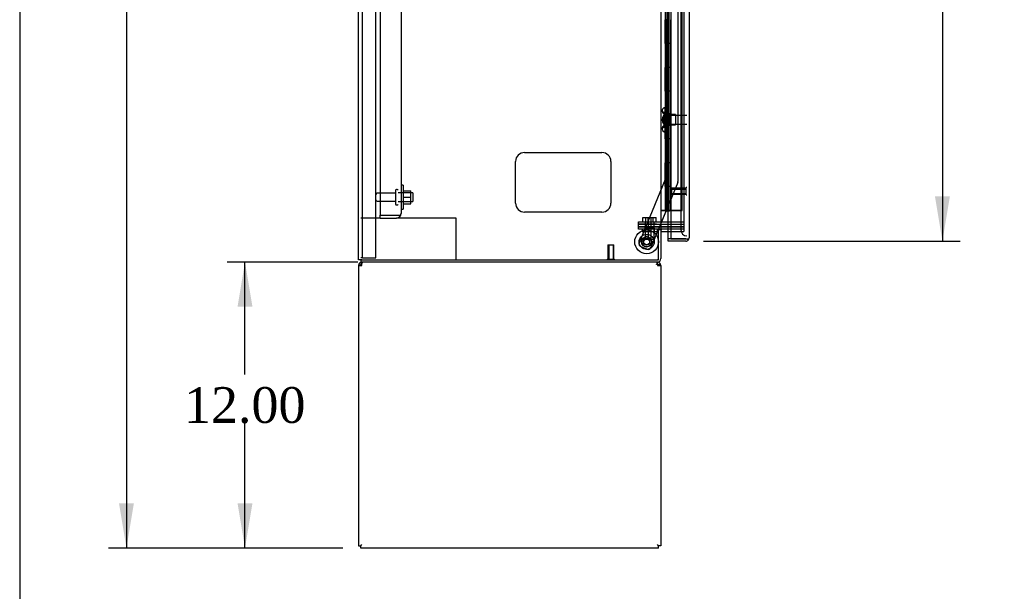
# Model space of a CAD drawing. Header units: inches. Extents: x 1 to 359, y -2 to 239.
# Tile 8 of 23: x 1 to 43, y 82 to 106. Entities that reach past the tile are written whole.
import ezdxf
from ezdxf.enums import TextEntityAlignment as Align
from ezdxf.lldxf.tags import DXFTag

# ---------------------------------------------------------------- set-up
doc = ezdxf.new("R2010")
doc.units = ezdxf.units.IN
doc.header["$MEASUREMENT"] = 0
for name, color, linetype in [('COM43133', 7, 'Continuous'), ('COM50669', 7, 'Continuous'), ('COM55602-1', 7, 'Continuous'), ('COM55607-1', 7, 'Continuous'), ('COM55738-22', 7, 'Continuous'), ('COM70098', 7, 'Continuous'), ('COM70220', 7, 'Continuous'), ('COM70839-2', 7, 'Continuous'), ('COM71181-2', 7, 'Continuous'), ('COM71183-2', 7, 'Continuous'), ('COM71193-2', 7, 'Continuous'), ('Default', 7, 'Continuous'), ('GSK86006', 7, 'Continuous'), ('NTS166105', 7, 'Continuous'), ('NTS18147', 7, 'Continuous'), ('NTS86070', 7, 'Continuous'), ('QLB20185', 7, 'Continuous'), ('ROL87452', 7, 'Continuous'), ('RVT17786', 7, 'Continuous'), ('SCC180005', 7, 'Continuous'), ('STD26089', 7, 'Continuous'), ('STD26122', 7, 'Continuous'), ('STD26258', 7, 'Continuous'), ('WAF25059', 7, 'Continuous'), ('WAF25376', 7, 'Continuous'), ('WAM30038', 7, 'Continuous')]:
    doc.layers.add(name, color=color, linetype=linetype)
doc.styles.add('SEACAD_Times_New_Roman', font='times.ttf')
tags = doc.linetypes.add('HIDDEN2', pattern=[0.1875, 0.125, -0.0625]).pattern_tags.tags
tags[6:7] = [DXFTag(74, 4), DXFTag(75, 0), DXFTag(340, '0'), DXFTag(46, 0.0), DXFTag(50, 0.0), DXFTag(44, 0.0), DXFTag(45, 0.0)]
tags[4:5] = [DXFTag(74, 4), DXFTag(75, 0), DXFTag(340, '0'), DXFTag(46, 0.0), DXFTag(50, 0.0), DXFTag(44, 0.0), DXFTag(45, 0.0)]
doc.dimstyles.new('HAMMOND_(STH_-_300x200)', dxfattribs={"dimtxt": 1.5, "dimasz": 1.875, "dimexe": 0.75, "dimexo": 0.75, "dimgap": 0.375, "dimtad": 0, "dimtih": 1, "dimtoh": 1, "dimzin": 0, "dimdsep": 46, "dimtxsty": 'SEACAD_Times_New_Roman', "dimblk1": '_SE_FILLED', "dimblk2": '_SE_FILLED', "dimsah": 1, "dimcen": 0.75, "dimadec": 0, "dimazin": 0, "dimtfac": 0.8, "dimtofl": 0, "dimtmove": 0, "dimatfit": 3, "dimfxl": 1, "dimtolj": 1, "dimtzin": 0, "dimarcsym": 0})

# ---------------------------------------------------------------- blocks, each defined once
blk = doc.blocks.new('SE3')
at = {"layer": 'COM43133', "color": 7, "linetype": 'HIDDEN2'}
for p, q in [((16.45, 153.317), (16.45, 97.567)), ((17.325, 153.257), (17.325, 97.627)), ((16.45, 97.442), (16.45, 97.567)), ((16.45, 97.567), (17.14, 97.567)), ((16.45, 97.567), (17.14, 97.567)), ((17.14, 97.567), (17.14, 97.567)), ((17.14, 97.567), (17.222, 97.567)), ((17.14, 97.567), (17.289, 97.567)), ((17.222, 97.567), (17.289, 97.518)), ((17.325, 97.627), (17.325, 97.627)), ((17.325, 97.627), (17.325, 97.627)), ((17.325, 97.627), (17.325, 97.627)), ((16.45, 97.442), (17.14, 97.442))]:
    blk.add_line(p, q, dxfattribs=at)
for start, end in [(323.806, 359.8792), (359.9411, 0), (270, 323.806)]:
    blk.add_arc((17.14, 97.627), 0.185, start, end, dxfattribs=at)
blk.add_open_spline([(17.289, 97.567), (17.301, 97.577), (17.31, 97.587), (17.319, 97.602), (17.321, 97.607), (17.324, 97.617), (17.325, 97.622), (17.325, 97.627)], degree=3, knots=[0, 0, 0, 0, 0.5, 0.5, 0.75, 0.75, 1, 1, 1, 1], dxfattribs=at)
at = {"layer": 'COM50669', "color": 7, "linetype": 'HIDDEN2'}
for p, q in [((16.45, 97.442), (15.638, 97.442)), ((19.495, 97.442), (17.14, 97.442)), ((19.638, 97.442), (19.495, 97.442)), ((19.638, 95.692), (19.638, 97.442))]:
    blk.add_line(p, q, dxfattribs=at)
at = {"layer": 'COM55602-1', "color": 7, "linetype": 'Continuous'}
for p, q in [((15.648, 95.483), (15.573, 95.541)), ((15.686, 95.541), (15.686, 95.597)), ((15.686, 95.454), (15.686, 95.541)), ((28.088, 95.541), (28.088, 95.597)), ((28.088, 95.541), (28.088, 95.454)), ((28.126, 95.483), (28.201, 95.541)), ((15.543, 95.454), (15.543, 83.692)), ((15.543, 95.454), (15.686, 95.454)), ((28.088, 95.454), (28.231, 95.454)), ((28.231, 95.454), (28.231, 83.692)), ((15.543, 83.692), (15.638, 83.692)), ((15.638, 83.692), (15.686, 83.74)), ((15.638, 83.692), (15.686, 83.74)), ((15.638, 83.597), (15.638, 83.692)), ((28.136, 83.597), (15.638, 83.597)), ((28.136, 83.692), (28.088, 83.74)), ((28.136, 83.692), (28.088, 83.74)), ((28.231, 83.692), (28.136, 83.692)), ((28.136, 83.597), (28.136, 83.692))]:
    blk.add_line(p, q, dxfattribs=at)
for centre, radius, start, end in [((15.686, 95.454), 0.143, 142.4162, 180), ((15.686, 95.454), 0.143, 90, 142.4161), ((15.686, 95.454), 0.048, 142.4162, 180), ((15.686, 95.454), 0.048, 90, 142.4162), ((28.088, 95.454), 0.143, 37.5839, 90), ((28.088, 95.454), 0.048, 37.5838, 90), ((28.088, 95.454), 0.048, 0, 37.5838), ((28.088, 95.454), 0.143, 0, 37.5838)]:
    blk.add_arc(centre, radius, start, end, dxfattribs=at)
at = {"layer": 'COM55602-1', "color": 7, "linetype": 'HIDDEN2'}
blk.add_arc((28.026, 95.392), 0.11, 56.0643, 87.8453, dxfattribs=at)
at = {"layer": 'COM55602-1', "color": 7, "linetype": 'Continuous'}
for points in [[(15.744, 95.597), (15.734, 95.597), (15.724, 95.592), (15.705, 95.573), (15.696, 95.559), (15.686, 95.541)], [(28.088, 95.541), (28.079, 95.559), (28.069, 95.573), (28.05, 95.592), (28.04, 95.597), (28.031, 95.597)]]:
    blk.add_open_spline(points, degree=3, knots=[0, 0, 0, 0, 0.5, 0.5, 1, 1, 1, 1], dxfattribs=at)
at = {"layer": 'COM55607-1', "color": 7, "linetype": 'HIDDEN2'}
for p, q in [((28.479, 153.766), (28.479, 97.766)), ((28.579, 97.766), (28.579, 153.766)), ((29.124, 97.766), (29.124, 153.766)), ((28.54, 105.765), (28.412, 105.765)), ((28.412, 105.765), (28.412, 104.766)), ((28.417, 104.766), (28.417, 105.765)), ((28.584, 105.765), (28.529, 105.765)), ((28.54, 105.765), (28.54, 104.766)), ((28.443, 104.766), (28.412, 104.766)), ((28.412, 104.766), (28.412, 103.766)), ((28.54, 104.765), (28.412, 104.765)), ((28.488, 104.765), (28.488, 103.766)), ((28.529, 104.765), (28.529, 103.766)), ((28.584, 104.765), (28.529, 104.765)), ((28.443, 103.766), (28.412, 103.766)), ((28.54, 103.765), (28.412, 103.765)), ((28.412, 103.765), (28.412, 102.766)), ((28.417, 102.766), (28.417, 103.765)), ((28.584, 103.765), (28.529, 103.765)), ((28.54, 103.765), (28.54, 102.766)), ((28.443, 102.766), (28.412, 102.766)), ((28.412, 102.766), (28.412, 101.766)), ((28.54, 102.765), (28.412, 102.765)), ((28.488, 102.765), (28.488, 101.766)), ((28.529, 102.765), (28.529, 101.766)), ((28.584, 102.765), (28.529, 102.765)), ((28.443, 101.766), (28.412, 101.766)), ((28.54, 101.765), (28.412, 101.765)), ((28.412, 101.765), (28.412, 100.766)), ((28.417, 100.766), (28.417, 101.765)), ((28.584, 101.765), (28.529, 101.765)), ((28.54, 101.765), (28.54, 100.766)), ((28.443, 100.766), (28.412, 100.766)), ((28.412, 100.766), (28.412, 99.766)), ((28.54, 100.765), (28.412, 100.765)), ((28.488, 100.765), (28.488, 99.766)), ((28.529, 100.765), (28.529, 99.766)), ((28.584, 100.765), (28.529, 100.765)), ((28.443, 99.766), (28.412, 99.766)), ((28.54, 99.765), (28.412, 99.765)), ((28.412, 99.765), (28.412, 98.766)), ((28.417, 98.766), (28.417, 99.765)), ((28.584, 99.765), (28.529, 99.765)), ((28.54, 99.765), (28.54, 98.766)), ((28.443, 98.766), (28.412, 98.766)), ((28.412, 98.766), (28.412, 97.766)), ((28.54, 98.765), (28.412, 98.765)), ((28.488, 98.765), (28.488, 97.765)), ((28.529, 98.765), (28.529, 97.765)), ((28.584, 98.765), (28.529, 98.765)), ((28.293, 97.765), (28.231, 97.765)), ((28.293, 97.766), (28.293, 97.765)), ((28.488, 97.765), (28.293, 97.765)), ((28.467, 97.73), (28.467, 97.756)), ((28.467, 97.756), (28.517, 97.756)), ((28.517, 97.73), (28.467, 97.73)), ((28.479, 97.766), (28.479, 97.756)), ((28.529, 97.765), (28.488, 97.765)), ((28.542, 97.756), (28.517, 97.756)), ((28.542, 97.73), (28.517, 97.73)), ((28.529, 97.765), (28.584, 97.765)), ((28.542, 97.756), (28.592, 97.756)), ((28.592, 97.73), (28.542, 97.73)), ((28.579, 97.756), (28.579, 97.766)), ((28.584, 97.766), (28.584, 97.765)), ((28.609, 97.765), (28.584, 97.765)), ((28.592, 97.756), (28.592, 97.73)), ((29.124, 97.765), (28.609, 97.765)), ((28.648, 97.766), (29.124, 97.766)), ((29.124, 97.766), (29.124, 97.765))]:
    blk.add_line(p, q, dxfattribs=at)
at = {"layer": 'COM55607-1', "color": 7, "linetype": 'Continuous'}
for p, q in [((28.443, 104.766), (28.443, 105.766)), ((28.646, 104.766), (28.646, 105.766)), ((28.646, 104.766), (28.443, 104.766)), ((28.443, 103.766), (28.443, 104.766)), ((28.646, 104.766), (28.443, 104.766)), ((28.646, 103.766), (28.646, 104.766)), ((28.646, 103.766), (28.443, 103.766)), ((28.646, 103.766), (28.443, 103.766)), ((28.443, 102.766), (28.443, 103.766)), ((28.646, 102.766), (28.646, 103.766)), ((28.646, 102.766), (28.443, 102.766)), ((28.443, 101.766), (28.443, 102.766)), ((28.646, 102.766), (28.443, 102.766)), ((28.646, 101.766), (28.646, 102.766)), ((28.646, 101.766), (28.443, 101.766)), ((28.646, 101.766), (28.443, 101.766)), ((28.443, 100.766), (28.443, 101.766)), ((28.646, 100.766), (28.646, 101.766)), ((28.646, 100.766), (28.443, 100.766)), ((28.443, 99.766), (28.443, 100.766)), ((28.646, 100.766), (28.443, 100.766)), ((28.646, 99.766), (28.646, 100.766)), ((28.646, 99.766), (28.443, 99.766)), ((28.646, 99.766), (28.443, 99.766)), ((28.443, 98.766), (28.443, 99.766)), ((28.646, 98.766), (28.646, 99.766)), ((28.646, 98.766), (28.443, 98.766)), ((28.443, 97.766), (28.443, 98.766)), ((28.646, 98.766), (28.443, 98.766)), ((28.646, 97.766), (28.646, 98.766)), ((28.231, 97.766), (28.443, 97.766)), ((28.443, 97.766), (28.646, 97.766)), ((28.646, 97.766), (28.648, 97.766))]:
    blk.add_line(p, q, dxfattribs=at)
at = {"layer": 'COM55738-22', "color": 7, "linetype": 'HIDDEN2'}
for p, q in [((15.71, 95.774), (15.71, 155.524)), ((16.263, 95.774), (16.263, 155.524)), ((15.71, 95.774), (15.638, 95.774)), ((15.71, 95.774), (15.826, 95.774)), ((15.826, 95.774), (16.076, 95.774)), ((16.076, 95.774), (16.263, 95.774))]:
    blk.add_line(p, q, dxfattribs=at)
at = {"layer": 'COM70098', "color": 7, "linetype": 'HIDDEN2'}
for p, q in [((27.299, 97.192), (27.299, 97.287)), ((27.299, 97.287), (28.049, 97.287)), ((28.049, 97.192), (27.299, 97.192)), ((28.049, 97.287), (29.198, 97.287)), ((28.049, 97.192), (29.198, 97.192)), ((27.299, 96.972), (27.299, 97.067)), ((27.299, 97.067), (28.049, 97.067)), ((28.049, 96.972), (27.299, 96.972)), ((29.198, 97.067), (28.049, 97.067)), ((28.088, 96.972), (28.049, 96.972))]:
    blk.add_line(p, q, dxfattribs=at)
at = {"layer": 'COM70220', "color": 7, "linetype": 'HIDDEN2'}
for p, q in [((29.073, 154.339), (29.073, 97.192)), ((29.073, 97.192), (29.073, 96.942))]:
    blk.add_line(p, q, dxfattribs=at)
blk.add_arc((29.323, 96.942), 0.25, 180, 270, dxfattribs=at)
at = {"layer": 'COM70839-2', "color": 7, "linetype": 'HIDDEN2'}
for p, q in [((28.403, 124.909), (28.416, 99.063)), ((28.935, 123.534), (28.947, 98.982)), ((28.416, 99.063), (27.317, 96.406)), ((28.416, 99.063), (27.317, 96.406)), ((28.938, 98.934), (27.807, 96.203)), ((28.938, 98.934), (28.126, 96.972)), ((28.113, 96.942), (27.807, 96.203)), ((27.644, 96.135), (27.384, 96.243)), ((27.644, 96.135), (27.384, 96.243))]:
    blk.add_line(p, q, dxfattribs=at)
at = {"layer": 'COM70839-2', "color": 7, "linetype": 'Continuous'}
blk.add_line((28.126, 96.972), (28.113, 96.942), dxfattribs=at)
at = {"layer": 'COM70839-2', "color": 7, "linetype": 'HIDDEN2'}
blk.add_circle((27.636, 96.443), 0.129, dxfattribs=at)
for centre, radius, start, end in [((28.822, 98.982), 0.125, 337.5175, 0.0295), ((27.432, 96.358), 0.125, 157.5175, 247.5175), ((27.432, 96.358), 0.125, 157.5175, 247.5175), ((27.636, 96.443), 0.129, 161.7139, 180.9298), ((27.636, 96.443), 0.129, 73.3998, 104.0513), ((27.692, 96.251), 0.125, 247.5175, 337.5175), ((27.692, 96.251), 0.125, 247.5175, 337.5175)]:
    blk.add_arc(centre, radius, start, end, dxfattribs=at)
at = {"layer": 'COM71181-2', "color": 7, "linetype": 'Continuous'}
for p, q in [((15.543, 95.692), (15.543, 155.627)), ((28.231, 154.347), (28.231, 96.972)), ((28.088, 96.972), (28.088, 96.942)), ((28.231, 96.972), (28.088, 96.972)), ((28.088, 96.942), (28.136, 96.942)), ((28.136, 95.692), (28.136, 96.942)), ((28.231, 96.972), (28.279, 96.972)), ((28.648, 96.972), (28.279, 96.972)), ((15.686, 95.692), (15.543, 95.692)), ((15.686, 95.692), (28.136, 95.692))]:
    blk.add_line(p, q, dxfattribs=at)
at = {"layer": 'COM71181-2', "color": 7, "linetype": 'HIDDEN2'}
for p, q in [((29.198, 154.347), (29.198, 96.972)), ((29.198, 96.972), (28.648, 96.972))]:
    blk.add_line(p, q, dxfattribs=at)
at = {"layer": 'COM71183-2', "color": 7, "linetype": 'Continuous'}
for p, q in [((28.231, 96.942), (28.136, 96.942)), ((28.231, 96.942), (28.231, 95.74)), ((28.279, 96.877), (28.648, 96.877)), ((15.638, 95.692), (15.638, 95.597)), ((28.088, 95.597), (15.638, 95.597))]:
    blk.add_line(p, q, dxfattribs=at)
at = {"layer": 'COM71183-2', "color": 7, "linetype": 'HIDDEN2'}
for p in [(28.648, 96.877), (29.198, 96.972)]:
    blk.add_line(p, (29.198, 96.877), dxfattribs=at)
at = {"layer": 'COM71183-2', "color": 7, "linetype": 'Continuous'}
for centre, radius, start, end in [((28.279, 96.829), 0.143, 90, 127.7949), ((28.279, 96.829), 0.048, 90, 180), ((28.088, 95.74), 0.143, 270, 0)]:
    blk.add_arc(centre, radius, start, end, dxfattribs=at)
at = {"layer": 'COM71183-2', "color": 7, "linetype": 'HIDDEN2'}
blk.add_arc((28.088, 95.74), 0.048, 270, 0, dxfattribs=at)
at = {"layer": 'COM71193-2', "color": 7, "linetype": 'Continuous'}
for p, q in [((28.648, 154.964), (28.648, 96.567)), ((29.418, 154.916), (29.418, 96.615)), ((28.543, 96.567), (28.543, 96.877)), ((28.543, 96.472), (28.543, 96.567)), ((29.275, 96.567), (28.543, 96.567)), ((28.648, 96.567), (28.543, 96.567)), ((29.275, 96.472), (28.543, 96.472)), ((28.648, 96.567), (29.275, 96.567)), ((29.275, 96.567), (29.275, 96.567)), ((29.275, 96.567), (29.389, 96.567)), ((29.275, 96.567), (29.338, 96.567)), ((29.338, 96.567), (29.389, 96.528)), ((29.418, 96.615), (29.418, 96.615)), ((29.418, 96.615), (29.418, 96.615)), ((29.418, 96.615), (29.418, 96.615))]:
    blk.add_line(p, q, dxfattribs=at)
at = {"layer": 'COM71193-2', "color": 7, "linetype": 'HIDDEN2'}
blk.add_line((28.543, 96.877), (28.543, 154.442), dxfattribs=at)
at = {"layer": 'COM71193-2', "color": 7, "linetype": 'Continuous'}
for start, end in [(270, 322.4964), (322.4964, 359.8439), (359.9238, 0)]:
    blk.add_arc((29.275, 96.615), 0.143, start, end, dxfattribs=at)
blk.add_open_spline([(29.389, 96.567), (29.398, 96.575), (29.405, 96.583), (29.413, 96.595), (29.415, 96.599), (29.417, 96.607), (29.418, 96.611), (29.418, 96.615)], degree=3, knots=[0, 0, 0, 0, 0.5, 0.5, 0.75, 0.75, 1, 1, 1, 1], dxfattribs=at)
at = {"layer": 'GSK86006', "color": 7, "linetype": 'HIDDEN2'}
for p, q in [((27.299, 97.067), (27.299, 97.192)), ((27.299, 97.192), (28.049, 97.192)), ((28.049, 97.192), (29.198, 97.192)), ((28.049, 97.067), (27.299, 97.067)), ((28.049, 97.067), (29.198, 97.067))]:
    blk.add_line(p, q, dxfattribs=at)
at = {"layer": 'NTS166105', "color": 7, "linetype": 'HIDDEN2'}
for p, q in [((17.421, 98.591), (17.741, 98.591)), ((17.741, 98.319), (17.741, 98.591)), ((17.421, 98.319), (17.741, 98.319)), ((17.421, 98.041), (17.741, 98.041)), ((17.741, 98.041), (17.741, 98.319))]:
    blk.add_line(p, q, dxfattribs=at)
at = {"layer": 'NTS18147', "color": 7, "linetype": 'HIDDEN2'}
for p, q in [((28.29, 101.968), (28.29, 101.913)), ((28.352, 102.062), (28.352, 102.067)), ((28.415, 102.067), (28.352, 102.067)), ((28.352, 102.062), (28.415, 102.062)), ((28.352, 101.874), (28.352, 101.756)), ((28.415, 101.874), (28.352, 101.874)), ((28.352, 101.756), (28.415, 101.756)), ((28.415, 102.062), (28.415, 102.067)), ((28.415, 101.874), (28.415, 102.062)), ((28.415, 101.756), (28.415, 101.874)), ((28.852, 101.787), (28.415, 101.787)), ((28.415, 101.378), (28.415, 101.756)), ((28.852, 101.787), (28.852, 101.347)), ((28.352, 101.378), (28.352, 101.26)), ((28.415, 101.378), (28.352, 101.378)), ((28.352, 101.26), (28.415, 101.26)), ((28.415, 101.26), (28.415, 101.378)), ((28.415, 101.347), (28.852, 101.347)), ((28.415, 101.072), (28.415, 101.26)), ((28.29, 101.221), (28.29, 101.166)), ((28.352, 101.072), (28.352, 101.067)), ((28.415, 101.072), (28.352, 101.072)), ((28.352, 101.067), (28.415, 101.067)), ((28.415, 101.072), (28.415, 101.067))]:
    blk.add_line(p, q, dxfattribs=at)
blk.add_arc((28.608, 101.567), 0.318, 143.6338, 216.3662, dxfattribs=at)
for centre, start_param, end_param in [((28.608, 101.968), 2.506883, 3.776302), ((28.608, 101.913), 3.141593, 3.776302), ((28.608, 101.166), 2.506883, 3.776302), ((28.608, 101.221), 2.506883, 3.141593)]:
    blk.add_ellipse(centre, major_axis=(0.318, 0), ratio=0.5, start_param=start_param, end_param=end_param, dxfattribs=at)
at = {"layer": 'NTS86070', "color": 7, "linetype": 'HIDDEN2'}
for p, q in [((27.448, 96.972), (27.448, 96.872)), ((27.448, 96.872), (27.573, 96.872)), ((27.552, 97.002), (27.552, 96.972)), ((27.562, 97.012), (27.687, 97.012)), ((27.573, 96.972), (27.573, 96.872)), ((27.573, 96.872), (28.073, 96.872)), ((27.677, 97.002), (27.677, 96.972)), ((27.96, 97.012), (27.687, 97.012)), ((27.845, 96.972), (27.845, 97.002)), ((27.948, 96.972), (27.948, 96.872)), ((27.97, 96.972), (27.97, 97.002)), ((28.073, 96.972), (28.073, 96.872))]:
    blk.add_line(p, q, dxfattribs=at)
for centre, start, end in [((27.562, 97.002), 90, 180), ((27.687, 97.002), 90, 180), ((27.835, 97.002), 0, 90), ((27.96, 97.002), 0, 90)]:
    blk.add_arc(centre, 0.01, start, end, dxfattribs=at)
at = {"layer": 'QLB20185', "color": 7, "linetype": 'HIDDEN2'}
for p, q in [((22.511, 100.192), (25.761, 100.192)), ((22.136, 98.067), (22.136, 99.817)), ((26.136, 99.817), (26.136, 98.067)), ((25.761, 97.692), (22.511, 97.692))]:
    blk.add_line(p, q, dxfattribs=at)
for centre, start, end in [((22.511, 99.817), 90, 180), ((25.761, 99.817), 0, 90), ((22.511, 98.067), 180, 270), ((25.761, 98.067), 270, 0)]:
    blk.add_arc(centre, 0.375, start, end, dxfattribs=at)
at = {"layer": 'ROL87452', "color": 7, "linetype": 'HIDDEN2'}
for radius in [0.5, 0.5, 0.206]:
    blk.add_circle((27.636, 96.443), radius, dxfattribs=at)
at = {"layer": 'RVT17786', "color": 7, "linetype": 'HIDDEN2'}
for radius in [0.217, 0.125]:
    blk.add_circle((27.636, 96.443), radius, dxfattribs=at)
for start, end in [(169.5364, 181.1237), (69.7144, 100.9034)]:
    blk.add_arc((27.636, 96.443), 0.217, start, end, dxfattribs=at)
at = {"layer": 'SCC180005', "color": 7, "linetype": 'HIDDEN2'}
for p, q in [((27.482, 97.461), (27.607, 97.461)), ((27.482, 97.287), (27.482, 97.461)), ((27.575, 97.287), (27.575, 96.537)), ((27.607, 97.461), (27.823, 97.461)), ((27.607, 97.287), (27.607, 97.461)), ((27.698, 97.287), (27.698, 97.461)), ((27.7, 97.287), (27.7, 96.537)), ((27.821, 96.537), (27.821, 97.287)), ((27.823, 97.461), (28.039, 97.461)), ((27.823, 97.287), (27.823, 97.461)), ((27.914, 97.287), (27.914, 97.461)), ((27.946, 96.537), (27.946, 97.287)), ((28.039, 97.287), (28.039, 97.461)), ((27.7, 96.537), (27.575, 96.537)), ((27.946, 96.537), (27.7, 96.537))]:
    blk.add_line(p, q, dxfattribs=at)
at = {"layer": 'STD26089', "color": 7, "linetype": 'HIDDEN2'}
for p, q in [((17.1, 98.483), (16.323, 98.483)), ((17.1, 98.612), (17.1, 98.022)), ((17.17, 98.642), (17.13, 98.642)), ((17.825, 98.505), (17.2, 98.505)), ((17.825, 98.505), (17.825, 98.13)), ((16.323, 98.151), (17.1, 98.151)), ((17.13, 97.992), (17.17, 97.992)), ((17.2, 98.13), (17.825, 98.13))]:
    blk.add_line(p, q, dxfattribs=at)
for centre, radius, start, end in [((16.323, 98.423), 0.06, 90, 180), ((17.13, 98.612), 0.03, 90, 180), ((17.17, 98.612), 0.03, 0, 90), ((16.323, 98.211), 0.06, 180, 270), ((17.13, 98.022), 0.03, 180, 270), ((17.17, 98.022), 0.03, 270, 0)]:
    blk.add_arc(centre, radius, start, end, dxfattribs=at)
at = {"layer": 'STD26122', "color": 7, "linetype": 'HIDDEN2'}
for p, q in [((28.358, 101.752), (28.323, 101.717)), ((28.323, 101.717), (28.323, 101.417)), ((28.358, 101.382), (28.358, 101.752)), ((29.323, 101.752), (28.358, 101.752)), ((28.323, 101.417), (28.358, 101.382)), ((28.358, 101.382), (29.323, 101.382))]:
    blk.add_line(p, q, dxfattribs=at)
at = {"layer": 'STD26258', "color": 7, "linetype": 'HIDDEN2'}
for p, q in [((28.698, 98.442), (28.698, 98.692)), ((29.292, 98.692), (28.698, 98.692)), ((28.698, 98.661), (29.292, 98.661)), ((28.698, 98.473), (29.292, 98.473)), ((28.698, 98.442), (29.292, 98.442)), ((29.292, 98.411), (29.292, 98.723)), ((29.323, 98.723), (29.292, 98.723)), ((29.292, 98.411), (29.323, 98.411)), ((26.011, 96.317), (26.261, 96.317)), ((26.011, 96.317), (26.011, 95.723)), ((26.042, 96.317), (26.042, 95.723)), ((26.23, 96.317), (26.23, 95.723)), ((26.261, 95.723), (26.261, 96.317)), ((25.98, 95.723), (26.292, 95.723)), ((25.98, 95.723), (25.98, 95.692)), ((26.292, 95.692), (26.292, 95.723))]:
    blk.add_line(p, q, dxfattribs=at)
at = {"layer": 'WAF25059', "color": 7, "linetype": 'HIDDEN2'}
for p, q in [((17.421, 98.817), (17.325, 98.817)), ((17.421, 98.817), (17.421, 97.817)), ((17.325, 97.817), (17.421, 97.817))]:
    blk.add_line(p, q, dxfattribs=at)
at = {"layer": 'WAF25376', "color": 7, "linetype": 'HIDDEN2'}
for radius in [0.315, 0.315, 0.14, 0.14]:
    blk.add_circle((27.636, 96.443), radius, dxfattribs=at)
at = {"layer": 'WAM30038', "color": 7, "linetype": 'HIDDEN2'}
for p, q in [((28.54, 101.942), (28.54, 101.192)), ((28.564, 101.942), (28.54, 101.942)), ((28.564, 101.942), (28.564, 101.192)), ((28.579, 101.749), (28.612, 101.728)), ((28.628, 101.741), (28.583, 101.769)), ((28.583, 101.744), (28.628, 101.716)), ((28.612, 101.728), (28.628, 101.741)), ((28.628, 101.795), (28.628, 101.741)), ((28.628, 101.716), (28.628, 101.585)), ((28.628, 101.585), (28.583, 101.585)), ((28.583, 101.55), (28.628, 101.55)), ((28.628, 101.418), (28.583, 101.39)), ((28.583, 101.365), (28.628, 101.393)), ((28.612, 101.406), (28.584, 101.388)), ((28.628, 101.393), (28.612, 101.406)), ((28.628, 101.55), (28.628, 101.418)), ((28.628, 101.393), (28.628, 101.339)), ((28.54, 101.192), (28.564, 101.192))]:
    blk.add_line(p, q, dxfattribs=at)
for centre, radius, start, end in [((29.151, 102.473), 0.854, 226.5547, 228.2901), ((28.582, 101.566), 0.0182, 87.1609, 177.9942), ((28.582, 101.568), 0.0181, 181.7718, 273.073), ((29.148, 100.664), 0.85, 131.7058, 133.4493)]:
    blk.add_arc(centre, radius, start, end, dxfattribs=at)
for points, knots in [([(28.564, 101.769), (28.564, 101.767), (28.565, 101.765), (28.567, 101.76), (28.569, 101.757), (28.574, 101.751), (28.579, 101.747), (28.583, 101.744)], [0, 0, 0, 0, 0.25, 0.25, 0.5, 0.5, 1, 1, 1, 1]), ([(28.583, 101.769), (28.581, 101.77), (28.579, 101.772), (28.575, 101.773), (28.573, 101.774), (28.57, 101.774), (28.57, 101.774), (28.569, 101.774)], [0, 0, 0, 0, 0.25, 0.25, 0.5, 0.5, 0.5626015, 0.5626015, 0.5626015, 0.5626015]), ([(28.583, 101.835), (28.585, 101.833), (28.587, 101.832), (28.589, 101.83), (28.602, 101.818), (28.615, 101.807), (28.628, 101.795)], [0, 0, 0, 0, 0.141448, 0.141448, 0.141448, 1, 1, 1, 1]), ([(28.583, 101.39), (28.581, 101.388), (28.579, 101.387), (28.575, 101.383), (28.573, 101.381), (28.569, 101.377), (28.567, 101.374), (28.565, 101.37), (28.564, 101.367), (28.564, 101.365)], [0, 0, 0, 0, 0.25, 0.25, 0.5, 0.5, 0.75, 0.75, 1, 1, 1, 1]), ([(28.569, 101.36), (28.57, 101.36), (28.57, 101.36), (28.574, 101.36), (28.579, 101.362), (28.583, 101.365)], [0.4389304, 0.4389304, 0.4389304, 0.4389304, 0.5, 0.5, 1, 1, 1, 1]), ([(28.628, 101.339), (28.615, 101.327), (28.602, 101.316), (28.589, 101.304), (28.587, 101.303), (28.585, 101.301), (28.583, 101.299)], [0, 0, 0, 0, 0.858552, 0.858552, 0.858552, 1, 1, 1, 1])]:
    blk.add_open_spline(points, degree=3, knots=knots, dxfattribs=at)
blk = doc.blocks.new('DMBLK3613')
at = {"layer": 'Default', "linetype": 'Continuous'}
for points in [[(5.488, 153.847), (6.113, 153.847), (5.801, 155.722)], [(5.488, 85.472), (5.801, 83.597), (6.113, 85.472)]]:
    blk.add_hatch(color=7, dxfattribs=at).paths.add_polyline_path(points)
at = {"layer": 'Default', "color": 7, "linetype": 'Continuous'}
for p, q in [((14.888, 155.722), (5.051, 155.722)), ((5.801, 155.722), (5.801, 120.935)), ((5.801, 118.91), (5.801, 83.597)), ((14.888, 83.597), (5.051, 83.597))]:
    blk.add_line(p, q, dxfattribs=at)
at = {"layer": 'Default', "color": 7, "linetype": 'Continuous', "style": 'SEACAD_Times_New_Roman'}
blk.add_text('72.13', height=1.5, dxfattribs=at).set_placement((3.242, 120.41), align=Align.TOP_LEFT)
blk = doc.blocks.new('_SE_FILLED')
at = {"color": 0}
blk.add_line((0, 0), (-1, 0), dxfattribs=at)
blk.add_solid([(0, 0), (-1, -0.1665), (-1, 0.1665), (0, 0)], dxfattribs=at)
blk = doc.blocks.new('DMBLK3614')
at = {"layer": 'Default', "linetype": 'Continuous'}
for points in [[(40.362, 153.184), (40.049, 155.059), (39.737, 153.184)], [(40.362, 98.347), (39.737, 98.347), (40.049, 96.472)]]:
    blk.add_hatch(color=7, dxfattribs=at).paths.add_polyline_path(points)
at = {"layer": 'Default', "color": 7, "linetype": 'Continuous'}
for p, q in [((30.025, 155.059), (40.799, 155.059)), ((40.049, 155.059), (40.049, 127.041)), ((40.049, 122.766), (40.049, 96.472)), ((30.025, 96.472), (40.799, 96.472))]:
    blk.add_line(p, q, dxfattribs=at)
at = {"layer": 'Default', "color": 7, "linetype": 'Continuous', "style": 'SEACAD_Times_New_Roman'}
for s, p in [('58.59', (37.49, 126.516)), ('DOOR', (36.904, 124.266))]:
    blk.add_text(s, height=1.5, dxfattribs=at).set_placement(p, align=Align.TOP_LEFT)
blk = doc.blocks.new('DMBLK3627')
at = {"layer": 'Default', "linetype": 'Continuous'}
for points in [[(10.464, 93.722), (11.089, 93.722), (10.776, 95.597)], [(10.464, 85.472), (10.776, 83.597), (11.089, 85.472)]]:
    blk.add_hatch(color=7, dxfattribs=at).paths.add_polyline_path(points)
at = {"layer": 'Default', "color": 7, "linetype": 'Continuous'}
for p, q in [((15.513, 95.597), (10.026, 95.597)), ((10.776, 90.872), (10.776, 95.597)), ((10.776, 83.597), (10.776, 88.847)), ((14.888, 83.597), (10.026, 83.597))]:
    blk.add_line(p, q, dxfattribs=at)
at = {"layer": 'Default', "color": 7, "linetype": 'Continuous', "style": 'SEACAD_Times_New_Roman'}
blk.add_text('12.00', height=1.5, dxfattribs=at).set_placement((8.217, 90.347), align=Align.TOP_LEFT)
blk = doc.blocks.new('BORDER')
at = {"layer": 'Default', "color": 7, "linetype": 'Continuous'}
blk.add_line((-41.86, 27.86), (-41.86, 0), dxfattribs=at)

msp = doc.modelspace()

# ---------------------------------------------------------------- block references
at = {"layer": 'Default', "color": 7, "xscale": 8.55, "yscale": 8.55, "zscale": 8.55}
msp.add_blockref('BORDER', (359.223, 0.67), dxfattribs=at)
at = {"layer": 'Default'}
msp.add_blockref('SE3', (0, 0), dxfattribs=at)

# ---------------------------------------------------------------- dimensions: what is measured, and where the dimension line sits
at = {"layer": 'Default', "color": 7, "linetype": 'Continuous'}
for base, p1, p2, angle, text, picture, middle, dimtype in [((5.800926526, 155.722068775), (15.638088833, 155.722068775), (15.638167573, 83.597068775), 270.000062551, '\\A1;<>', 'DMBLK3613', (5.800926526, 119.659569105), 161), ((40.049, 155.059), (28.543, 155.059), (28.543, 96.472), 270, '\\A1;<>\\PDOOR', 'DMBLK3614', (40.049, 125.766), 161), ((10.776, 95.597), (15.638, 83.597), (16.263, 95.597), 90, '\\A1;<>', 'DMBLK3627', (10.776, 89.597), 160)]:
    dim = msp.add_linear_dim(base=base, p1=p1, p2=p2, angle=angle, text=text, dimstyle='HAMMOND_(STH_-_300x200)', dxfattribs=at)
    dim.commit()
    dim.dimension.update_dxf_attribs({"geometry": picture, "text_midpoint": middle, "dimtype": dimtype})

doc.saveas('drawing.dxf')
